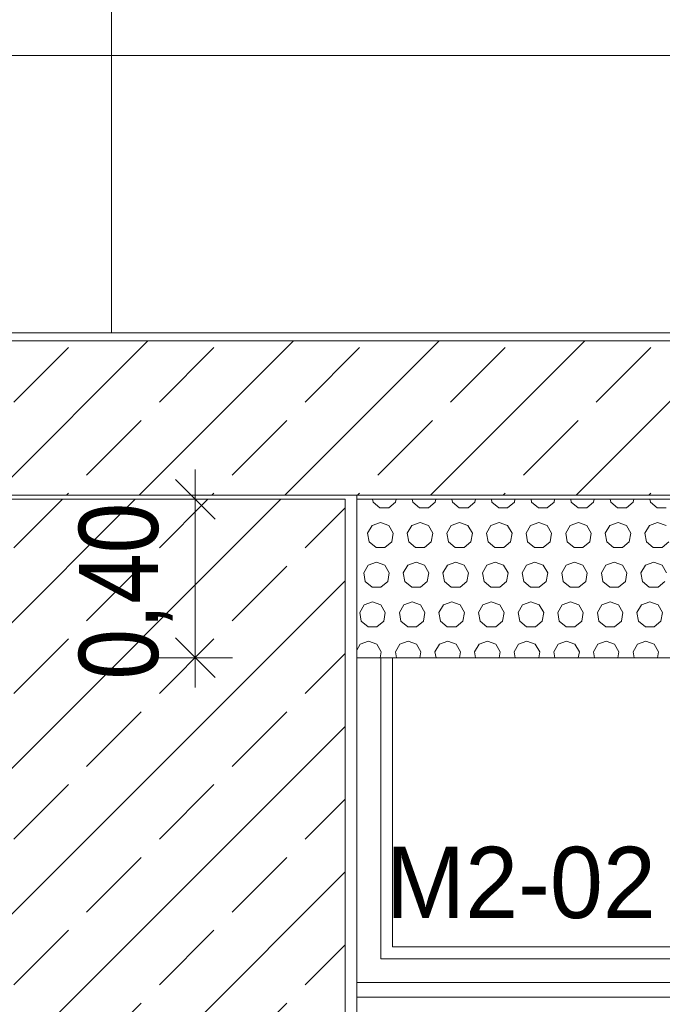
# Model space of a CAD drawing. Header units: millimetres. Extents: x 52659 to 1698020, y -10054 to 104697.
# Tile 251 of 256: x 214691 to 216314, y 13123 to 15609. Entities that reach past the tile are written whole.
import ezdxf

# ---------------------------------------------------------------- set-up
doc = ezdxf.new("R2010")
doc.units = ezdxf.units.MM
doc.header["$MEASUREMENT"] = 0
for name, color, linetype in [('02-04 BRISES SOLEILS CLAIRES', 7, 'Continuous'), ('02-04 CASSETTES CLAIRES', 7, 'Continuous'), ('02-04 Mur.Construction', 7, 'Continuous'), ('05-02 Cotation 200ème 100ème.Cotations', 7, 'Continuous'), ('06-05 Etiquette.Texte', 7, 'Continuous'), ('08-01 2D Dessin général.2D', 7, 'Continuous'), ('Fenêtres ARCHICAD', 7, 'Continuous')]:
    doc.layers.add(name, color=color, linetype=linetype)
doc.styles.add('STYLE_GENERE_3', font='ARIALN.TTF')
doc.dimstyles.new('STYLE_GENERE__1', dxfattribs={"dimtxt": 200, "dimasz": 95, "dimexe": 0.18, "dimexo": 100, "dimgap": 0, "dimtad": 0, "dimlfac": 0.001, "dimzin": 0, "dimdsep": 46, "dimtxsty": 'STYLE_GENERE_3', "dimblk": 'ARROWHEAD_6', "dimblk1": 'ARROWHEAD_6', "dimblk2": 'ARROWHEAD_6', "dimcen": 0.09, "dimclrd": 7, "dimclre": 7, "dimclrt": 7, "dimazin": 0, "dimtfac": 1, "dimtdec": 4, "dimtmove": 2, "dimatfit": 3, "dimfxl": 1, "dimtolj": 1, "dimtzin": 0, "dimarcsym": 0})
doc.dimstyles.new('STYLE_GENERE__2', dxfattribs={"dimtxt": 200, "dimasz": 95, "dimexe": 0.18, "dimexo": 100, "dimgap": 0, "dimtad": 0, "dimlfac": 0.001, "dimzin": 0, "dimdsep": 46, "dimtxsty": 'STYLE_GENERE_3', "dimblk": 'ARROWHEAD_6', "dimblk1": 'ARROWHEAD_6', "dimblk2": 'ARROWHEAD_6', "dimcen": 0.09, "dimclrd": 7, "dimclre": 7, "dimclrt": 7, "dimazin": 0, "dimtfac": 1, "dimtdec": 4, "dimtmove": 0, "dimatfit": 3, "dimfxl": 1, "dimtolj": 1, "dimtzin": 0, "dimarcsym": 0})

# ---------------------------------------------------------------- blocks, each defined once
blk = doc.blocks.new('Élément de coupe_206_1', base_point=(131932.7, 5158.1))
at = {"layer": '02-04 Mur.Construction', "color": 7, "linetype": 'Continuous', "lineweight": 9}
blk.add_line((215542.7, 13146), (215542.7, 14408.1), dxfattribs=at)
blk = doc.blocks.new('Élément de coupe_207_1', base_point=(131932.7, 5158.1))
at = {"layer": 'Fenêtres ARCHICAD', "color": 7, "linetype": 'Continuous', "lineweight": 5}
for p, q in [((215602.7, 13998), (215602.7, 13238.1)), ((215632.7, 13268.1), (215632.7, 13998)), ((216407.7, 13268.1), (215632.7, 13268.1)), ((215602.7, 13238.1), (217242.7, 13238.1)), ((215542.7, 13178.1), (217302.7, 13178.1)), ((215542.7, 13140.9), (215542.7, 13146)), ((215542.7, 13090.8), (215542.7, 13140.9)), ((217302.7, 13140.9), (215542.7, 13140.9))]:
    blk.add_line(p, q, dxfattribs=at)
blk = doc.blocks.new('Élément de coupe_236_1', base_point=(131932.7, 5158.1))
at = {"layer": '02-04 Mur.Construction', "color": 7, "linetype": 'Continuous', "lineweight": 9}
for p, q in [((220582.7, 15518.1), (134892.7, 15518.1)), ((220582.7, 14818.1), (134892.7, 14818.1))]:
    blk.add_line(p, q, dxfattribs=at)
blk = doc.blocks.new('*X376', base_point=(131932.7, 5158.1))
at = {"layer": '02-04 BRISES SOLEILS CLAIRES', "color": 7, "linetype": 'Continuous', "lineweight": 5}
for p, q in [((215582.4, 14398.1), (215583.7, 14390.5)), ((215640.4, 14390.5), (215641.7, 14398.1)), ((215682.4, 14398.1), (215683.7, 14390.5)), ((215740.4, 14390.5), (215741.7, 14398.1)), ((215782.4, 14398.1), (215783.7, 14390.5)), ((215840.4, 14390.5), (215841.7, 14398.1)), ((215882.4, 14398.1), (215883.7, 14390.5)), ((215940.4, 14390.5), (215941.7, 14398.1)), ((215982.4, 14398.1), (215983.7, 14390.5)), ((216040.4, 14390.5), (216041.7, 14398.1)), ((216082.4, 14398.1), (216083.7, 14390.5)), ((216140.4, 14390.5), (216141.7, 14398.1)), ((216182.4, 14398.1), (216183.7, 14390.5)), ((216240.4, 14390.5), (216241.7, 14398.1)), ((216282.4, 14398.1), (216283.7, 14390.5)), ((215583.7, 14390.5), (215600.9, 14376.1)), ((215600.9, 14376.1), (215623.2, 14376.1)), ((215623.2, 14376.1), (215640.4, 14390.5)), ((215683.7, 14390.5), (215700.9, 14376.1)), ((215700.9, 14376.1), (215723.2, 14376.1)), ((215723.2, 14376.1), (215740.4, 14390.5)), ((215783.7, 14390.5), (215800.9, 14376.1)), ((215800.9, 14376.1), (215823.2, 14376.1)), ((215823.2, 14376.1), (215840.4, 14390.5)), ((215883.7, 14390.5), (215900.9, 14376.1)), ((215900.9, 14376.1), (215923.2, 14376.1)), ((215923.2, 14376.1), (215940.4, 14390.5)), ((215983.7, 14390.5), (216000.9, 14376.1)), ((216000.9, 14376.1), (216023.2, 14376.1)), ((216023.2, 14376.1), (216040.4, 14390.5)), ((216083.7, 14390.5), (216100.9, 14376.1)), ((216100.9, 14376.1), (216123.2, 14376.1)), ((216123.2, 14376.1), (216140.4, 14390.5)), ((216183.7, 14390.5), (216200.9, 14376.1)), ((216200.9, 14376.1), (216223.2, 14376.1)), ((216223.2, 14376.1), (216240.4, 14390.5)), ((216283.7, 14390.5), (216300.9, 14376.1)), ((216300.9, 14376.1), (216323.2, 14376.1)), ((215581, 14331.9), (215569.8, 14312.5)), ((215602, 14339.5), (215581, 14331.9)), ((215623.1, 14331.9), (215602, 14339.5)), ((215634.3, 14312.5), (215623.1, 14331.9)), ((215681, 14331.9), (215669.8, 14312.5)), ((215702, 14339.5), (215681, 14331.9)), ((215723.1, 14331.9), (215702, 14339.5)), ((215734.3, 14312.5), (215723.1, 14331.9)), ((215781, 14331.9), (215769.8, 14312.5)), ((215802, 14339.5), (215781, 14331.9)), ((215823.1, 14331.9), (215802, 14339.5)), ((215834.3, 14312.5), (215823.1, 14331.9)), ((215881, 14331.9), (215869.8, 14312.5)), ((215902, 14339.5), (215881, 14331.9)), ((215923.1, 14331.9), (215902, 14339.5)), ((215934.3, 14312.5), (215923.1, 14331.9)), ((215981, 14331.9), (215969.8, 14312.5)), ((216002, 14339.5), (215981, 14331.9)), ((216023.1, 14331.9), (216002, 14339.5)), ((216034.3, 14312.5), (216023.1, 14331.9)), ((216081, 14331.9), (216069.8, 14312.5)), ((216102, 14339.5), (216081, 14331.9)), ((216123.1, 14331.9), (216102, 14339.5)), ((216134.3, 14312.5), (216123.1, 14331.9)), ((216181, 14331.9), (216169.8, 14312.5)), ((216202, 14339.5), (216181, 14331.9)), ((216223.1, 14331.9), (216202, 14339.5)), ((216234.3, 14312.5), (216223.1, 14331.9)), ((216281, 14331.9), (216269.8, 14312.5)), ((216302, 14339.5), (216281, 14331.9)), ((216323.1, 14331.9), (216302, 14339.5)), ((215569.8, 14312.5), (215573.7, 14290.5)), ((215630.4, 14290.5), (215634.3, 14312.5)), ((215669.8, 14312.5), (215673.7, 14290.5)), ((215730.4, 14290.5), (215734.3, 14312.5)), ((215769.8, 14312.5), (215773.7, 14290.5)), ((215830.4, 14290.5), (215834.3, 14312.5)), ((215869.8, 14312.5), (215873.7, 14290.5)), ((215930.4, 14290.5), (215934.3, 14312.5)), ((215969.8, 14312.5), (215973.7, 14290.5)), ((216030.4, 14290.5), (216034.3, 14312.5)), ((216069.8, 14312.5), (216073.7, 14290.5)), ((216130.4, 14290.5), (216134.3, 14312.5)), ((216169.8, 14312.5), (216173.7, 14290.5)), ((216230.4, 14290.5), (216234.3, 14312.5)), ((216269.8, 14312.5), (216273.7, 14290.5)), ((215573.7, 14290.5), (215590.9, 14276.1)), ((215590.9, 14276.1), (215613.2, 14276.1)), ((215613.2, 14276.1), (215630.4, 14290.5)), ((215673.7, 14290.5), (215690.9, 14276.1)), ((215690.9, 14276.1), (215713.2, 14276.1)), ((215713.2, 14276.1), (215730.4, 14290.5)), ((215773.7, 14290.5), (215790.9, 14276.1)), ((215790.9, 14276.1), (215813.2, 14276.1)), ((215813.2, 14276.1), (215830.4, 14290.5)), ((215873.7, 14290.5), (215890.9, 14276.1)), ((215890.9, 14276.1), (215913.2, 14276.1)), ((215913.2, 14276.1), (215930.4, 14290.5)), ((215973.7, 14290.5), (215990.9, 14276.1)), ((215990.9, 14276.1), (216013.2, 14276.1)), ((216013.2, 14276.1), (216030.4, 14290.5)), ((216073.7, 14290.5), (216090.9, 14276.1)), ((216090.9, 14276.1), (216113.2, 14276.1)), ((216113.2, 14276.1), (216130.4, 14290.5)), ((216173.7, 14290.5), (216190.9, 14276.1)), ((216190.9, 14276.1), (216213.2, 14276.1)), ((216213.2, 14276.1), (216230.4, 14290.5)), ((216273.7, 14290.5), (216290.9, 14276.1)), ((216290.9, 14276.1), (216313.2, 14276.1)), ((216313.2, 14276.1), (216330.4, 14290.5)), ((215571, 14231.9), (215559.8, 14212.5)), ((215592, 14239.5), (215571, 14231.9)), ((215613.1, 14231.9), (215592, 14239.5)), ((215624.3, 14212.5), (215613.1, 14231.9)), ((215671, 14231.9), (215659.8, 14212.5)), ((215692, 14239.5), (215671, 14231.9)), ((215713.1, 14231.9), (215692, 14239.5)), ((215724.3, 14212.5), (215713.1, 14231.9)), ((215771, 14231.9), (215759.8, 14212.5)), ((215792, 14239.5), (215771, 14231.9)), ((215813.1, 14231.9), (215792, 14239.5)), ((215824.3, 14212.5), (215813.1, 14231.9)), ((215871, 14231.9), (215859.8, 14212.5)), ((215892, 14239.5), (215871, 14231.9)), ((215913.1, 14231.9), (215892, 14239.5)), ((215924.3, 14212.5), (215913.1, 14231.9)), ((215971, 14231.9), (215959.8, 14212.5)), ((215992, 14239.5), (215971, 14231.9)), ((216013.1, 14231.9), (215992, 14239.5)), ((216024.3, 14212.5), (216013.1, 14231.9)), ((216071, 14231.9), (216059.8, 14212.5)), ((216092, 14239.5), (216071, 14231.9)), ((216113.1, 14231.9), (216092, 14239.5)), ((216124.3, 14212.5), (216113.1, 14231.9)), ((216171, 14231.9), (216159.8, 14212.5)), ((216192, 14239.5), (216171, 14231.9)), ((216213.1, 14231.9), (216192, 14239.5)), ((216224.3, 14212.5), (216213.1, 14231.9)), ((216271, 14231.9), (216259.8, 14212.5)), ((216292, 14239.5), (216271, 14231.9)), ((216313.1, 14231.9), (216292, 14239.5)), ((216324.3, 14212.5), (216313.1, 14231.9)), ((215559.8, 14212.5), (215563.7, 14190.5)), ((215620.4, 14190.5), (215624.3, 14212.5)), ((215659.8, 14212.5), (215663.7, 14190.5)), ((215720.4, 14190.5), (215724.3, 14212.5)), ((215759.8, 14212.5), (215763.7, 14190.5)), ((215820.4, 14190.5), (215824.3, 14212.5)), ((215859.8, 14212.5), (215863.7, 14190.5)), ((215920.4, 14190.5), (215924.3, 14212.5)), ((215959.8, 14212.5), (215963.7, 14190.5)), ((216020.4, 14190.5), (216024.3, 14212.5)), ((216059.8, 14212.5), (216063.7, 14190.5)), ((216120.4, 14190.5), (216124.3, 14212.5)), ((216159.8, 14212.5), (216163.7, 14190.5)), ((216220.4, 14190.5), (216224.3, 14212.5)), ((216259.8, 14212.5), (216263.7, 14190.5)), ((215563.7, 14190.5), (215580.9, 14176.1)), ((215580.9, 14176.1), (215603.2, 14176.1)), ((215603.2, 14176.1), (215620.4, 14190.5)), ((215663.7, 14190.5), (215680.9, 14176.1)), ((215680.9, 14176.1), (215703.2, 14176.1)), ((215703.2, 14176.1), (215720.4, 14190.5)), ((215763.7, 14190.5), (215780.9, 14176.1)), ((215780.9, 14176.1), (215803.2, 14176.1)), ((215803.2, 14176.1), (215820.4, 14190.5)), ((215863.7, 14190.5), (215880.9, 14176.1)), ((215880.9, 14176.1), (215903.2, 14176.1)), ((215903.2, 14176.1), (215920.4, 14190.5)), ((215963.7, 14190.5), (215980.9, 14176.1)), ((215980.9, 14176.1), (216003.2, 14176.1)), ((216003.2, 14176.1), (216020.4, 14190.5)), ((216063.7, 14190.5), (216080.9, 14176.1)), ((216080.9, 14176.1), (216103.2, 14176.1)), ((216103.2, 14176.1), (216120.4, 14190.5)), ((216163.7, 14190.5), (216180.9, 14176.1)), ((216180.9, 14176.1), (216203.2, 14176.1)), ((216203.2, 14176.1), (216220.4, 14190.5)), ((216263.7, 14190.5), (216280.9, 14176.1)), ((216280.9, 14176.1), (216303.2, 14176.1)), ((216303.2, 14176.1), (216320.4, 14190.5)), ((215561, 14131.9), (215549.8, 14112.5)), ((215582, 14139.5), (215561, 14131.9)), ((215603.1, 14131.9), (215582, 14139.5)), ((215614.3, 14112.5), (215603.1, 14131.9)), ((215661, 14131.9), (215649.8, 14112.5)), ((215682, 14139.5), (215661, 14131.9)), ((215703.1, 14131.9), (215682, 14139.5)), ((215714.3, 14112.5), (215703.1, 14131.9)), ((215761, 14131.9), (215749.8, 14112.5)), ((215782, 14139.5), (215761, 14131.9)), ((215803.1, 14131.9), (215782, 14139.5)), ((215814.3, 14112.5), (215803.1, 14131.9)), ((215861, 14131.9), (215849.8, 14112.5)), ((215882, 14139.5), (215861, 14131.9)), ((215903.1, 14131.9), (215882, 14139.5)), ((215914.3, 14112.5), (215903.1, 14131.9)), ((215961, 14131.9), (215949.8, 14112.5)), ((215982, 14139.5), (215961, 14131.9)), ((216003.1, 14131.9), (215982, 14139.5)), ((216014.3, 14112.5), (216003.1, 14131.9)), ((216061, 14131.9), (216049.8, 14112.5)), ((216082, 14139.5), (216061, 14131.9)), ((216103.1, 14131.9), (216082, 14139.5)), ((216114.3, 14112.5), (216103.1, 14131.9)), ((216161, 14131.9), (216149.8, 14112.5)), ((216182, 14139.5), (216161, 14131.9)), ((216203.1, 14131.9), (216182, 14139.5)), ((216214.3, 14112.5), (216203.1, 14131.9)), ((216261, 14131.9), (216249.8, 14112.5)), ((216282, 14139.5), (216261, 14131.9)), ((216303.1, 14131.9), (216282, 14139.5)), ((216314.3, 14112.5), (216303.1, 14131.9)), ((215549.8, 14112.5), (215553.7, 14090.5)), ((215610.4, 14090.5), (215614.3, 14112.5)), ((215649.8, 14112.5), (215653.7, 14090.5)), ((215710.4, 14090.5), (215714.3, 14112.5)), ((215749.8, 14112.5), (215753.7, 14090.5)), ((215810.4, 14090.5), (215814.3, 14112.5)), ((215849.8, 14112.5), (215853.7, 14090.5)), ((215910.4, 14090.5), (215914.3, 14112.5)), ((215949.8, 14112.5), (215953.7, 14090.5)), ((216010.4, 14090.5), (216014.3, 14112.5)), ((216049.8, 14112.5), (216053.7, 14090.5)), ((216110.4, 14090.5), (216114.3, 14112.5)), ((216149.8, 14112.5), (216153.7, 14090.5)), ((216210.4, 14090.5), (216214.3, 14112.5)), ((216249.8, 14112.5), (216253.7, 14090.5)), ((216310.4, 14090.5), (216314.3, 14112.5)), ((215553.7, 14090.5), (215570.9, 14076.1)), ((215570.9, 14076.1), (215593.2, 14076.1)), ((215593.2, 14076.1), (215610.4, 14090.5)), ((215653.7, 14090.5), (215670.9, 14076.1)), ((215670.9, 14076.1), (215693.2, 14076.1)), ((215693.2, 14076.1), (215710.4, 14090.5)), ((215753.7, 14090.5), (215770.9, 14076.1)), ((215770.9, 14076.1), (215793.2, 14076.1)), ((215793.2, 14076.1), (215810.4, 14090.5)), ((215853.7, 14090.5), (215870.9, 14076.1)), ((215870.9, 14076.1), (215893.2, 14076.1)), ((215893.2, 14076.1), (215910.4, 14090.5)), ((215953.7, 14090.5), (215970.9, 14076.1)), ((215970.9, 14076.1), (215993.2, 14076.1)), ((215993.2, 14076.1), (216010.4, 14090.5)), ((216053.7, 14090.5), (216070.9, 14076.1)), ((216070.9, 14076.1), (216093.2, 14076.1)), ((216093.2, 14076.1), (216110.4, 14090.5)), ((216153.7, 14090.5), (216170.9, 14076.1)), ((216170.9, 14076.1), (216193.2, 14076.1)), ((216193.2, 14076.1), (216210.4, 14090.5)), ((216253.7, 14090.5), (216270.9, 14076.1)), ((216270.9, 14076.1), (216293.2, 14076.1)), ((216293.2, 14076.1), (216310.4, 14090.5)), ((215551, 14031.9), (215542.7, 14017.4)), ((215572, 14039.5), (215551, 14031.9)), ((215593.1, 14031.9), (215572, 14039.5)), ((215604.3, 14012.5), (215593.1, 14031.9)), ((215651, 14031.9), (215639.8, 14012.5)), ((215672, 14039.5), (215651, 14031.9)), ((215693.1, 14031.9), (215672, 14039.5)), ((215704.3, 14012.5), (215693.1, 14031.9)), ((215751, 14031.9), (215739.8, 14012.5)), ((215772, 14039.5), (215751, 14031.9)), ((215793.1, 14031.9), (215772, 14039.5)), ((215804.3, 14012.5), (215793.1, 14031.9)), ((215851, 14031.9), (215839.8, 14012.5)), ((215872, 14039.5), (215851, 14031.9)), ((215893.1, 14031.9), (215872, 14039.5)), ((215904.3, 14012.5), (215893.1, 14031.9)), ((215951, 14031.9), (215939.8, 14012.5)), ((215972, 14039.5), (215951, 14031.9)), ((215993.1, 14031.9), (215972, 14039.5)), ((216004.3, 14012.5), (215993.1, 14031.9)), ((216051, 14031.9), (216039.8, 14012.5)), ((216072, 14039.5), (216051, 14031.9)), ((216093.1, 14031.9), (216072, 14039.5)), ((216104.3, 14012.5), (216093.1, 14031.9)), ((216151, 14031.9), (216139.8, 14012.5)), ((216172, 14039.5), (216151, 14031.9)), ((216193.1, 14031.9), (216172, 14039.5)), ((216204.3, 14012.5), (216193.1, 14031.9)), ((216251, 14031.9), (216239.8, 14012.5)), ((216272, 14039.5), (216251, 14031.9)), ((216293.1, 14031.9), (216272, 14039.5)), ((216304.3, 14012.5), (216293.1, 14031.9)), ((215601.7, 13998), (215604.3, 14012.5)), ((215639.8, 14012.5), (215642.4, 13998)), ((215701.7, 13998), (215704.3, 14012.5)), ((215739.8, 14012.5), (215742.4, 13998)), ((215801.7, 13998), (215804.3, 14012.5)), ((215839.8, 14012.5), (215842.4, 13998)), ((215901.7, 13998), (215904.3, 14012.5)), ((215939.8, 14012.5), (215942.4, 13998)), ((216001.7, 13998), (216004.3, 14012.5)), ((216039.8, 14012.5), (216042.4, 13998)), ((216101.7, 13998), (216104.3, 14012.5)), ((216139.8, 14012.5), (216142.4, 13998)), ((216201.7, 13998), (216204.3, 14012.5)), ((216239.8, 14012.5), (216242.4, 13998)), ((216301.7, 13998), (216304.3, 14012.5))]:
    blk.add_line(p, q, dxfattribs=at)
blk = doc.blocks.new('Élément de coupe_337_1', base_point=(131932.7, 5158.1))
at = {"layer": '02-04 BRISES SOLEILS CLAIRES', "color": 7, "linetype": 'Continuous', "lineweight": 9}
for p, q in [((217300.7, 14398.1), (215542.7, 14398.1)), ((215542.7, 13998), (217300.7, 13998))]:
    blk.add_line(p, q, dxfattribs=at)
at = {"layer": '02-04 BRISES SOLEILS CLAIRES', "lineweight": 0}
blk.add_blockref('*X376', (131932.7, 5158.1), dxfattribs=at)
blk = doc.blocks.new('Élément de coupe_510_1', base_point=(131932.7, 5158.1))
at = {"layer": '02-04 CASSETTES CLAIRES', "color": 7, "linetype": 'Continuous', "lineweight": 9}
for p, q in [((217300.6, 14798.1), (214310.4, 14798.1)), ((214625.1, 14408.1), (215015.1, 14798.1)), ((214992.8, 14408.1), (215382.8, 14798.1)), ((215360.5, 14408.1), (215750.5, 14798.1)), ((215728.2, 14408.1), (216118.2, 14798.1)), ((216095.9, 14408.1), (216485.9, 14798.1)), ((214676.2, 14643), (214814.1, 14780.9)), ((215043.9, 14643), (215181.8, 14780.9)), ((215411.6, 14643), (215549.5, 14780.9)), ((215779.3, 14643), (215917.2, 14780.9)), ((216147, 14643), (216284.8, 14780.9)), ((214860, 14459.1), (214997.9, 14597)), ((215227.7, 14459.1), (215365.6, 14597)), ((215595.4, 14459.1), (215733.3, 14597)), ((215963.1, 14459.1), (216101, 14597)), ((214310.4, 14408.1), (217300.6, 14408.1)), ((214809, 14408.1), (214814.1, 14413.2)), ((215176.7, 14408.1), (215181.8, 14413.2)), ((215544.4, 14408.1), (215549.5, 14413.2)), ((215912.1, 14408.1), (215917.2, 14413.2)), ((216279.8, 14408.1), (216284.8, 14413.2))]:
    blk.add_line(p, q, dxfattribs=at)
blk = doc.blocks.new('Élément de coupe_511_1', base_point=(131932.7, 5158.1))
at = {"layer": '02-04 CASSETTES CLAIRES', "color": 7, "linetype": 'Continuous', "lineweight": 9}
for p, q in [((214310.7, 13358.3), (215350.5, 14398.1)), ((214310.7, 13726), (214982.8, 14398.1)), ((214310.7, 14093.7), (214615.1, 14398.1)), ((214310.7, 14277.5), (214431.3, 14398.1)), ((214310.7, 14398.1), (214310.7, 12248.1)), ((215512.7, 14398.1), (214310.7, 14398.1)), ((214676.2, 14275.3), (214799, 14398.1)), ((215043.9, 14275.3), (215166.6, 14398.1)), ((215512.7, 12248.1), (215512.7, 14398.1)), ((215411.6, 14275.3), (215512.7, 14376.4)), ((214492.3, 14091.4), (214630.2, 14229.3)), ((214860, 14091.4), (214997.9, 14229.3)), ((215227.7, 14091.4), (215365.6, 14229.3)), ((214310.7, 12990.6), (215512.7, 14192.5)), ((214310.7, 13909.8), (214446.4, 14045.5)), ((214676.2, 13907.6), (214814.1, 14045.5)), ((215043.9, 13907.6), (215181.8, 14045.5)), ((215411.6, 13907.6), (215512.7, 14008.7)), ((214492.3, 13723.7), (214630.2, 13861.6)), ((214860, 13723.7), (214997.9, 13861.6)), ((215227.7, 13723.7), (215365.6, 13861.6)), ((214310.7, 12622.9), (215512.7, 13824.8)), ((214310.7, 13542.2), (214446.4, 13677.8)), ((214676.2, 13539.9), (214814.1, 13677.8)), ((215043.9, 13539.9), (215181.8, 13677.8)), ((215411.6, 13539.9), (215512.7, 13641)), ((214492.3, 13356), (214630.2, 13493.9)), ((214860, 13356), (214997.9, 13493.9)), ((215227.7, 13356), (215365.6, 13493.9)), ((214310.7, 12255.2), (215512.7, 13457.1)), ((214310.7, 13174.5), (214446.4, 13310.1)), ((214676.2, 13172.2), (214814.1, 13310.1)), ((215043.9, 13172.2), (215181.8, 13310.1)), ((215411.6, 13172.2), (215512.7, 13273.3)), ((214492.3, 12988.3), (214630.2, 13126.2)), ((214860, 12988.3), (214997.9, 13126.2)), ((215227.7, 12988.3), (215365.6, 13126.2)), ((214671.3, 12248.1), (215512.7, 13089.4)), ((214310.7, 12806.8), (214446.4, 12942.4)), ((214676.2, 12804.5), (214814.1, 12942.4)), ((215043.9, 12804.5), (215181.8, 12942.4)), ((215411.6, 12804.5), (215512.7, 12905.6)), ((214492.3, 12620.7), (214630.2, 12758.5)), ((214860, 12620.7), (214997.9, 12758.5)), ((215227.7, 12620.7), (215365.6, 12758.5)), ((215039, 12248.1), (215512.7, 12721.8)), ((214310.7, 12439.1), (214446.4, 12574.7)), ((214676.2, 12436.8), (214814.1, 12574.7)), ((215043.9, 12436.8), (215181.8, 12574.7)), ((215411.6, 12436.8), (215512.7, 12537.9)), ((214492.3, 12253), (214630.2, 12390.8)), ((214860, 12253), (214997.9, 12390.8)), ((215227.7, 12253), (215365.6, 12390.8)), ((215406.7, 12248.1), (215512.7, 12354.1)), ((214310.7, 12248.1), (215512.7, 12248.1))]:
    blk.add_line(p, q, dxfattribs=at)
blk = doc.blocks.new('*D718', base_point=(131932.7, 5158.1))
at = {"layer": '05-02 Cotation 200ème 100ème.Cotations', "color": 7, "linetype": 'Continuous', "lineweight": 13, "transparency": 16777216}
for p, q in [((215134.3, 14398.1), (215134.3, 14473.1)), ((215228.1, 14398.1), (215040.6, 14398.1)), ((215134.3, 13998), (215134.3, 14398.1)), ((215228.1, 13998), (215040.6, 13998)), ((215134.3, 13923), (215134.3, 13998))]:
    blk.add_line(p, q, dxfattribs=at)
at = {"layer": '05-02 Cotation 200ème 100ème.Cotations', "color": 7, "linetype": 'Continuous', "lineweight": 25, "transparency": 16777216}
for p, q in [((215184.3, 14348.1), (215084.3, 14448.1)), ((215084.3, 14048), (215184.3, 13948))]:
    blk.add_line(p, q, dxfattribs=at)
at = {"layer": '05-02 Cotation 200ème 100ème.Cotations', "color": 7, "lineweight": 9, "transparency": 16777216, "insert": (215077.7, 13943), "char_height": 200, "attachment_point": 7, "rotation": 90, "style": 'STYLE_GENERE_3'}
blk.add_mtext('\\A1;0,40', dxfattribs=at)
blk = doc.blocks.new('ARROWHEAD_6')
at = {"color": 0, "linetype": 'Continuous', "lineweight": 0}
for p, q in [((-0.5, -0.5), (0.5, 0.5)), ((0, 0), (-1, 0))]:
    blk.add_line(p, q, dxfattribs=at)
blk = doc.blocks.new('*D728', base_point=(131932.7, 5158.1))
at = {"layer": '05-02 Cotation 200ème 100ème.Cotations', "color": 7, "linetype": 'Continuous', "lineweight": 25, "transparency": 16777216}
for p, q in [((187874.4, 13160.1), (187974.4, 13060.1)), ((187874.4, 11412.6), (187974.4, 11312.6))]:
    blk.add_line(p, q, dxfattribs=at)
at = {"layer": '05-02 Cotation 200ème 100ème.Cotations', "color": 7, "linetype": 'Continuous', "lineweight": 13, "transparency": 16777216}
for p, q in [((188018.2, 13110.1), (187830.7, 13110.1)), ((187924.4, 12485.2), (187924.4, 13110.1)), ((187924.4, 11362.6), (187924.4, 11987.5)), ((188018.2, 11362.6), (187830.7, 11362.6))]:
    blk.add_line(p, q, dxfattribs=at)
at = {"layer": '05-02 Cotation 200ème 100ème.Cotations', "color": 7, "lineweight": 9, "transparency": 16777216, "insert": (188024.4, 12012.3), "char_height": 200, "attachment_point": 7, "rotation": 90, "style": 'STYLE_GENERE_3'}
blk.add_mtext('\\A1;1,75', dxfattribs=at)
blk = doc.blocks.new('*D729', base_point=(131932.7, 5158.1))
at = {"layer": '05-02 Cotation 200ème 100ème.Cotations', "color": 7, "linetype": 'Continuous', "lineweight": 25, "transparency": 16777216}
for p, q in [((187874.4, 14458.1), (187974.4, 14358.1)), ((187874.4, 13160.1), (187974.4, 13060.1))]:
    blk.add_line(p, q, dxfattribs=at)
at = {"layer": '05-02 Cotation 200ème 100ème.Cotations', "color": 7, "linetype": 'Continuous', "lineweight": 13, "transparency": 16777216}
for p, q in [((188018.2, 14408.1), (187830.7, 14408.1)), ((187924.4, 14007.9), (187924.4, 14408.1)), ((187924.4, 13110.1), (187924.4, 13510.2)), ((188018.2, 13110.1), (187830.7, 13110.1))]:
    blk.add_line(p, q, dxfattribs=at)
at = {"layer": '05-02 Cotation 200ème 100ème.Cotations', "color": 7, "lineweight": 9, "transparency": 16777216, "char_height": 200, "attachment_point": 7, "rotation": 90, "style": 'STYLE_GENERE_3'}
for s, insert in [('\\A1;0,40', (187881.6, 14381.8)), ('\\A1;1,30', (188024.4, 13535.1))]:
    blk.add_mtext(s, dxfattribs=dict(at, insert=insert))
blk = doc.blocks.new('*D730', base_point=(131932.7, 5158.1))
at = {"layer": '05-02 Cotation 200ème 100ème.Cotations', "color": 7, "linetype": 'Continuous', "lineweight": 25, "transparency": 16777216}
for p, q in [((187874.4, 14853.5), (187974.4, 14753.5)), ((187874.4, 14458.1), (187974.4, 14358.1))]:
    blk.add_line(p, q, dxfattribs=at)
at = {"layer": '05-02 Cotation 200ème 100ème.Cotations', "color": 7, "linetype": 'Continuous', "lineweight": 13, "transparency": 16777216}
for p, q in [((188018.2, 14803.5), (187830.7, 14803.5)), ((187924.4, 14408.1), (187924.4, 14803.5)), ((188018.2, 14408.1), (187830.7, 14408.1))]:
    blk.add_line(p, q, dxfattribs=at)
blk = doc.blocks.new('*D731', base_point=(131932.7, 5158.1))
at = {"layer": '05-02 Cotation 200ème 100ème.Cotations', "color": 7, "linetype": 'Continuous', "lineweight": 13, "transparency": 16777216}
for p, q in [((187924.4, 15506.3), (187924.4, 15581.3)), ((188018.2, 15506.3), (187830.7, 15506.3)), ((187924.4, 15403.7), (187924.4, 15506.3)), ((187924.4, 14803.5), (187924.4, 14906)), ((188018.2, 14803.5), (187830.7, 14803.5))]:
    blk.add_line(p, q, dxfattribs=at)
at = {"layer": '05-02 Cotation 200ème 100ème.Cotations', "color": 7, "linetype": 'Continuous', "lineweight": 25, "transparency": 16777216}
for p, q in [((187974.4, 15456.3), (187874.4, 15556.3)), ((187874.4, 14853.5), (187974.4, 14753.5))]:
    blk.add_line(p, q, dxfattribs=at)
at = {"layer": '05-02 Cotation 200ème 100ème.Cotations', "color": 7, "lineweight": 9, "transparency": 16777216, "insert": (188024.4, 14930.9), "char_height": 200, "attachment_point": 7, "rotation": 90, "style": 'STYLE_GENERE_3'}
blk.add_mtext('\\A1;0,70', dxfattribs=at)
blk = doc.blocks.new('*D744', base_point=(131932.7, 5158.1))
at = {"layer": '05-02 Cotation 200ème 100ème.Cotations', "color": 7, "linetype": 'Continuous', "lineweight": 25, "transparency": 16777216}
for p, q in [((165280.7, 14458.1), (165380.7, 14358.1)), ((165280.7, 11412.6), (165380.7, 11312.6))]:
    blk.add_line(p, q, dxfattribs=at)
at = {"layer": '05-02 Cotation 200ème 100ème.Cotations', "color": 7, "linetype": 'Continuous', "lineweight": 13, "transparency": 16777216}
for p, q in [((165424.5, 14408.1), (165237, 14408.1)), ((165330.7, 13134.2), (165330.7, 14408.1)), ((165330.7, 11362.6), (165330.7, 12636.5)), ((165424.5, 11362.6), (165237, 11362.6))]:
    blk.add_line(p, q, dxfattribs=at)
at = {"layer": '05-02 Cotation 200ème 100ème.Cotations', "color": 7, "lineweight": 9, "transparency": 16777216, "char_height": 200, "attachment_point": 7, "rotation": 90, "style": 'STYLE_GENERE_3'}
for s, insert in [('\\A1;0,40', (165287.9, 14381.8)), ('\\A1;3,05', (165430.7, 12661.3))]:
    blk.add_mtext(s, dxfattribs=dict(at, insert=insert))
blk = doc.blocks.new('*D745', base_point=(131932.7, 5158.1))
at = {"layer": '05-02 Cotation 200ème 100ème.Cotations', "color": 7, "linetype": 'Continuous', "lineweight": 25, "transparency": 16777216}
for p, q in [((165280.7, 14853.5), (165380.7, 14753.5)), ((165280.7, 14458.1), (165380.7, 14358.1))]:
    blk.add_line(p, q, dxfattribs=at)
at = {"layer": '05-02 Cotation 200ème 100ème.Cotations', "color": 7, "linetype": 'Continuous', "lineweight": 13, "transparency": 16777216}
for p, q in [((165424.5, 14803.5), (165237, 14803.5)), ((165330.7, 14408.1), (165330.7, 14803.5)), ((165424.5, 14408.1), (165237, 14408.1))]:
    blk.add_line(p, q, dxfattribs=at)
blk = doc.blocks.new('*D746', base_point=(131932.7, 5158.1))
at = {"layer": '05-02 Cotation 200ème 100ème.Cotations', "color": 7, "linetype": 'Continuous', "lineweight": 13, "transparency": 16777216}
for p, q in [((165330.7, 15506.3), (165330.7, 15581.3)), ((165424.5, 15506.3), (165237, 15506.3)), ((165330.7, 15403.7), (165330.7, 15506.3)), ((165330.7, 14803.5), (165330.7, 14906)), ((165424.5, 14803.5), (165237, 14803.5))]:
    blk.add_line(p, q, dxfattribs=at)
at = {"layer": '05-02 Cotation 200ème 100ème.Cotations', "color": 7, "linetype": 'Continuous', "lineweight": 25, "transparency": 16777216}
for p, q in [((165380.7, 15456.3), (165280.7, 15556.3)), ((165280.7, 14853.5), (165380.7, 14753.5))]:
    blk.add_line(p, q, dxfattribs=at)
at = {"layer": '05-02 Cotation 200ème 100ème.Cotations', "color": 7, "lineweight": 9, "transparency": 16777216, "insert": (165430.7, 14930.9), "char_height": 200, "attachment_point": 7, "rotation": 90, "style": 'STYLE_GENERE_3'}
blk.add_mtext('\\A1;0,70', dxfattribs=at)
blk = doc.blocks.new('*D764', base_point=(131932.7, 5158.1))
at = {"layer": '05-02 Cotation 200ème 100ème.Cotations', "color": 7, "linetype": 'Continuous', "lineweight": 25, "transparency": 16777216}
for p, q in [((135853.9, 14458.1), (135953.9, 14358.1)), ((135853.9, 11412.6), (135953.9, 11312.6))]:
    blk.add_line(p, q, dxfattribs=at)
at = {"layer": '05-02 Cotation 200ème 100ème.Cotations', "color": 7, "linetype": 'Continuous', "lineweight": 13, "transparency": 16777216}
for p, q in [((135997.7, 14408.1), (135810.2, 14408.1)), ((135903.9, 13134.2), (135903.9, 14408.1)), ((135903.9, 11362.6), (135903.9, 12636.5)), ((135997.7, 11362.6), (135810.2, 11362.6))]:
    blk.add_line(p, q, dxfattribs=at)
at = {"layer": '05-02 Cotation 200ème 100ème.Cotations', "color": 7, "lineweight": 9, "transparency": 16777216, "char_height": 200, "attachment_point": 7, "rotation": 90, "style": 'STYLE_GENERE_3'}
for s, insert in [('\\A1;0,40', (135861, 14381.8)), ('\\A1;3,05', (136003.9, 12661.3))]:
    blk.add_mtext(s, dxfattribs=dict(at, insert=insert))
blk = doc.blocks.new('*D765', base_point=(131932.7, 5158.1))
at = {"layer": '05-02 Cotation 200ème 100ème.Cotations', "color": 7, "linetype": 'Continuous', "lineweight": 25, "transparency": 16777216}
for p, q in [((135853.9, 14853.5), (135953.9, 14753.5)), ((135853.9, 14458.1), (135953.9, 14358.1))]:
    blk.add_line(p, q, dxfattribs=at)
at = {"layer": '05-02 Cotation 200ème 100ème.Cotations', "color": 7, "linetype": 'Continuous', "lineweight": 13, "transparency": 16777216}
for p, q in [((135997.7, 14803.5), (135810.2, 14803.5)), ((135903.9, 14408.1), (135903.9, 14803.5)), ((135997.7, 14408.1), (135810.2, 14408.1))]:
    blk.add_line(p, q, dxfattribs=at)
blk = doc.blocks.new('*D766', base_point=(131932.7, 5158.1))
at = {"layer": '05-02 Cotation 200ème 100ème.Cotations', "color": 7, "linetype": 'Continuous', "lineweight": 13, "transparency": 16777216}
for p, q in [((135903.9, 15506.3), (135903.9, 15581.3)), ((135997.7, 15506.3), (135810.2, 15506.3)), ((135903.9, 15403.7), (135903.9, 15506.3)), ((135903.9, 14803.5), (135903.9, 14906)), ((135997.7, 14803.5), (135810.2, 14803.5))]:
    blk.add_line(p, q, dxfattribs=at)
at = {"layer": '05-02 Cotation 200ème 100ème.Cotations', "color": 7, "linetype": 'Continuous', "lineweight": 25, "transparency": 16777216}
for p, q in [((135953.9, 15456.3), (135853.9, 15556.3)), ((135853.9, 14853.5), (135953.9, 14753.5))]:
    blk.add_line(p, q, dxfattribs=at)
at = {"layer": '05-02 Cotation 200ème 100ème.Cotations', "color": 7, "lineweight": 9, "transparency": 16777216, "insert": (136003.9, 14930.9), "char_height": 200, "attachment_point": 7, "rotation": 90, "style": 'STYLE_GENERE_3'}
blk.add_mtext('\\A1;0,70', dxfattribs=at)
blk = doc.blocks.new('Étiquette_20_1', base_point=(216010.2, 13268.1))
at = {"layer": '06-05 Etiquette.Texte', "color": 7, "linetype": 'Continuous', "lineweight": 9}
blk.add_line((216010.2, 13268.1), (216010.2, 13269.1), dxfattribs=at)
at = {"layer": '06-05 Etiquette.Texte', "color": 7, "lineweight": 9, "insert": (215615.4, 13520.7), "char_height": 180, "attachment_point": 1}
blk.add_mtext('\\A1;\\pt0,1000;M2-02{\\H0.66x;\\S^  ;\\S^  ;} ', dxfattribs=at)

msp = doc.modelspace()

# ---------------------------------------------------------------- linework, layer by layer
at = {"layer": '08-01 2D Dessin général.2D', "color": 7, "linetype": 'Continuous', "lineweight": 9}
msp.add_line((214922.668, 14818.072), (214922.668, 17127.783), dxfattribs=at)

# ---------------------------------------------------------------- block references
at = {"layer": '02-04 BRISES SOLEILS CLAIRES', "lineweight": 0}
msp.add_blockref('Élément de coupe_337_1', (131932.668, 5158.072), dxfattribs=at)
at = {"layer": '02-04 CASSETTES CLAIRES', "lineweight": 0}
for name in ['Élément de coupe_510_1', 'Élément de coupe_511_1']:
    msp.add_blockref(name, (131932.668, 5158.072), dxfattribs=at)
at = {"layer": '02-04 Mur.Construction', "lineweight": 0}
for name in ['Élément de coupe_236_1', 'Élément de coupe_206_1']:
    msp.add_blockref(name, (131932.668, 5158.072), dxfattribs=at)
at = {"layer": '06-05 Etiquette.Texte', "color": 7, "linetype": 'Continuous', "lineweight": 9}
msp.add_blockref('Étiquette_20_1', (216010.168, 13268.072), dxfattribs=at)
at = {"layer": 'Fenêtres ARCHICAD', "lineweight": 0}
msp.add_blockref('Élément de coupe_207_1', (131932.668, 5158.072), dxfattribs=at)

# ---------------------------------------------------------------- dimensions: what is measured, and where the dimension line sits
at = {"layer": '05-02 Cotation 200ème 100ème.Cotations', "color": 7, "linetype": 'Continuous', "lineweight": 13}
for base, p1, p2, dimstyle, picture, middle in [((135903.901, 15506.259), (221102.731, 14803.461), (221102.731, 15506.259), 'STYLE_GENERE__2', '*D766', (135903.901, 15190.624)), ((165330.708, 15506.259), (221102.731, 14803.461), (221102.731, 15506.259), 'STYLE_GENERE__2', '*D746', (165330.708, 15190.624)), ((187924.443, 15506.259), (221102.731, 14803.461), (221102.731, 15506.259), 'STYLE_GENERE__2', '*D731', (187924.443, 15190.624)), ((135903.901, 14408.072), (220897.887, 11362.595), (220602.668, 14408.072), 'STYLE_GENERE__2', '*D764', (135903.901, 12921.098)), ((165330.708, 14408.072), (220897.887, 11362.595), (220602.668, 14408.072), 'STYLE_GENERE__2', '*D744', (165330.708, 12921.098)), ((187924.443, 14408.072), (187327.961, 13110.072), (220602.668, 14408.072), 'STYLE_GENERE__2', '*D729', (187924.443, 13794.836)), ((135903.901, 14803.461), (220602.668, 14408.072), (221102.731, 14803.461), 'STYLE_GENERE__1', '*D765', (135761.044, 14641.53)), ((165330.708, 14803.461), (220602.668, 14408.072), (221102.731, 14803.461), 'STYLE_GENERE__1', '*D745', (165187.851, 14641.53)), ((187924.443, 14803.461), (220602.668, 14408.072), (221102.731, 14803.461), 'STYLE_GENERE__1', '*D730', (187781.586, 14641.53)), ((215134.32, 14398.072), (215522.668, 13998.033), (215522.668, 14398.072), 'STYLE_GENERE__1', '*D718', (214977.66, 14202.794)), ((187924.443, 13110.072), (220897.887, 11362.595), (187327.961, 13110.072), 'STYLE_GENERE__2', '*D728', (187924.443, 12272.098))]:
    dim = msp.add_linear_dim(base=base, p1=p1, p2=p2, angle=90, dimstyle=dimstyle, dxfattribs=at)
    dim.commit()
    dim.dimension.update_dxf_attribs({"geometry": picture, "text_midpoint": middle, "dimtype": 160, "text_rotation": 90})

doc.saveas('drawing.dxf')
